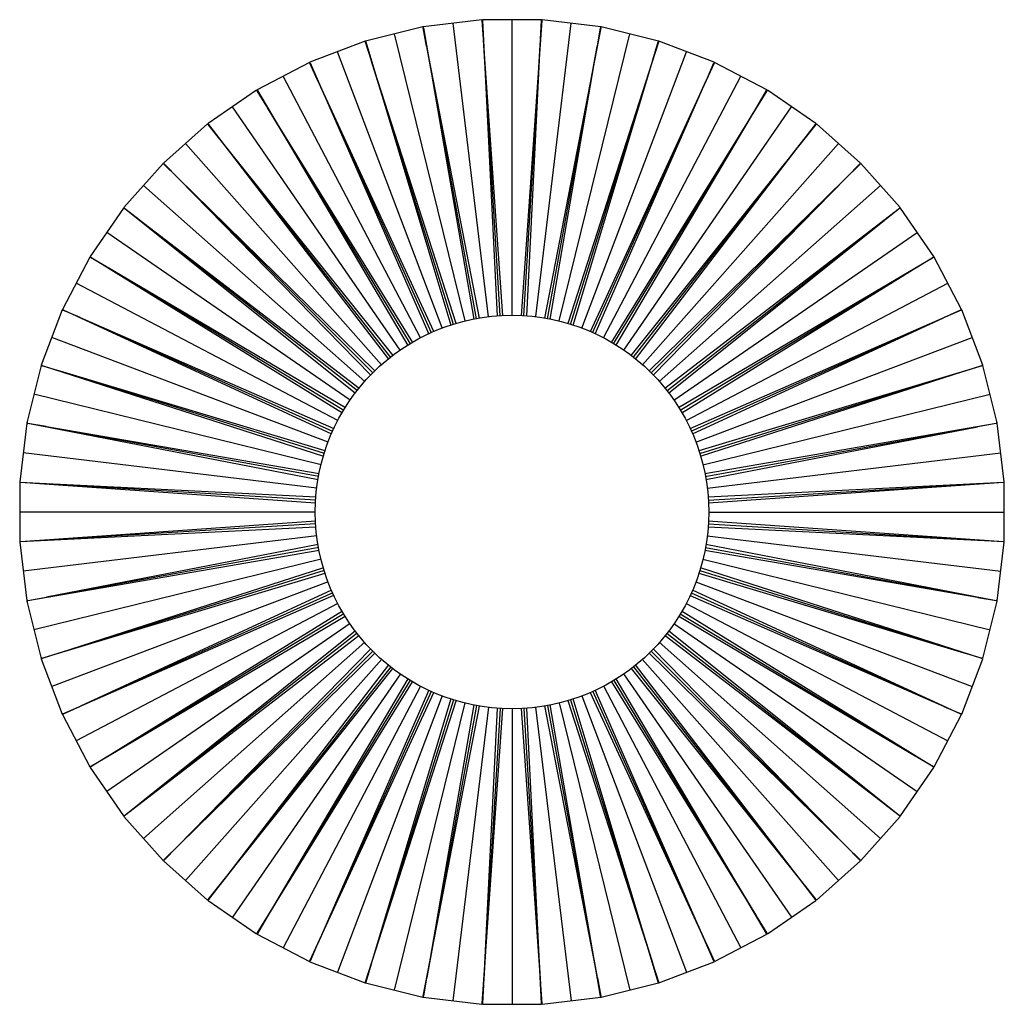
# Paper-space layout '_Inferior' of a CAD drawing. Header units: inches. Extents: x -9.8 to 9.8, y -9.8 to 9.8.
import ezdxf

# ---------------------------------------------------------------- set-up
doc = ezdxf.new("R2010")
doc.units = ezdxf.units.IN
doc.header["$MEASUREMENT"] = 0

psp = doc.layouts.new('_Inferior')

# ---------------------------------------------------------------- linework, layer by layer
at = {"color": 7, "linetype": 'Continuous', "lineweight": 25}
for p, q in [((0.591, 9.843), (-0.591, 9.843)), ((-0.591, 9.843), (-0.591, 9.825)), ((0, 3.935), (0, 9.843)), ((0.591, 9.825), (0.591, 9.843)), ((-1.782, 9.698), (-2.929, 9.415)), ((-1.782, 9.698), (-1.778, 9.681)), ((-1.707, 9.315), (-1.778, 9.681)), ((-0.6, 9.842), (-1.773, 9.7)), ((-1.77, 9.682), (-1.773, 9.7)), ((-1.77, 9.682), (-0.765, 3.853)), ((-1.186, 9.771), (-0.474, 3.905)), ((-0.6, 9.842), (-0.598, 9.824)), ((-0.572, 9.453), (-0.598, 9.824)), ((-0.591, 9.825), (-0.295, 3.917)), ((0.598, 9.824), (0.18, 3.924)), ((0.474, 3.906), (1.186, 9.771)), ((0.572, 9.453), (0.59, 9.825)), ((0.6, 9.842), (0.598, 9.824)), ((1.773, 9.7), (0.6, 9.842)), ((1.778, 9.681), (0.652, 3.874)), ((1.707, 9.315), (1.77, 9.682)), ((1.773, 9.7), (1.77, 9.682)), ((1.782, 9.698), (1.778, 9.681)), ((2.929, 9.415), (1.782, 9.698)), ((-2.355, 9.557), (-0.941, 3.82)), ((0.941, 3.82), (2.355, 9.557)), ((-2.938, 9.412), (-4.042, 8.994)), ((-2.938, 9.412), (-2.932, 9.396)), ((-2.818, 9.042), (-2.932, 9.396)), ((-2.925, 9.398), (-2.929, 9.415)), ((-2.925, 9.398), (-1.223, 3.733)), ((-0.708, 3.864), (-1.705, 9.304)), ((-0.652, 3.875), (-1.705, 9.304)), ((-0.237, 3.921), (-0.571, 9.442)), ((-0.18, 3.925), (-0.571, 9.442)), ((0.237, 3.921), (0.571, 9.442)), ((0.294, 3.918), (0.571, 9.442)), ((0.708, 3.864), (1.705, 9.304)), ((0.765, 3.854), (1.705, 9.304)), ((2.932, 9.396), (1.114, 3.767)), ((2.817, 9.042), (2.924, 9.398)), ((2.929, 9.415), (2.925, 9.398)), ((2.938, 9.412), (2.932, 9.396)), ((4.042, 8.994), (2.938, 9.412)), ((-1.395, 3.679), (-3.49, 9.203)), ((1.395, 3.678), (3.49, 9.203)), ((-4.051, 8.99), (-5.097, 8.441)), ((-4.051, 8.99), (-4.043, 8.974)), ((-3.887, 8.636), (-4.043, 8.974)), ((-4.036, 8.977), (-4.042, 8.994)), ((-4.036, 8.977), (-1.665, 3.558)), ((-1.169, 3.75), (-2.814, 9.031)), ((-1.114, 3.768), (-2.814, 9.031)), ((1.169, 3.75), (2.814, 9.031)), ((1.224, 3.734), (2.814, 9.031)), ((4.043, 8.974), (1.56, 3.605)), ((3.887, 8.636), (4.036, 8.977)), ((4.042, 8.994), (4.036, 8.977)), ((4.051, 8.99), (4.043, 8.974)), ((5.097, 8.441), (4.051, 8.99)), ((-1.829, 3.484), (-4.574, 8.715)), ((1.828, 3.482), (4.574, 8.715)), ((-1.612, 3.582), (-3.882, 8.626)), ((-1.56, 3.606), (-3.882, 8.626)), ((1.612, 3.582), (3.882, 8.626)), ((1.665, 3.559), (3.882, 8.626)), ((-5.105, 8.436), (-6.077, 7.765)), ((-5.105, 8.436), (-5.095, 8.421)), ((-5.089, 8.425), (-5.097, 8.441)), ((-4.899, 8.105), (-5.095, 8.421)), ((-5.089, 8.425), (-2.081, 3.332)), ((5.095, 8.421), (1.983, 3.391)), ((4.899, 8.105), (5.088, 8.425)), ((5.097, 8.441), (5.089, 8.425)), ((5.105, 8.436), (5.095, 8.421)), ((6.077, 7.765), (5.105, 8.436)), ((-2.235, 3.238), (-5.591, 8.1)), ((-2.032, 3.362), (-4.894, 8.095)), ((-1.983, 3.391), (-4.894, 8.095)), ((2.032, 3.362), (4.894, 8.095)), ((2.082, 3.333), (4.894, 8.095)), ((2.234, 3.236), (5.591, 8.1)), ((-6.085, 7.759), (-6.969, 6.976)), ((-6.085, 7.759), (-6.073, 7.746)), ((-6.067, 7.75), (-6.077, 7.765)), ((-5.841, 7.455), (-6.073, 7.745)), ((-6.067, 7.75), (-2.468, 3.057)), ((6.073, 7.746), (2.377, 3.127)), ((5.84, 7.455), (6.067, 7.75)), ((6.077, 7.765), (6.067, 7.75)), ((6.085, 7.759), (6.073, 7.746)), ((6.969, 6.976), (6.085, 7.759)), ((-2.609, 2.945), (-6.527, 7.367)), ((-2.423, 3.092), (-5.834, 7.446)), ((-2.377, 3.127), (-5.834, 7.446)), ((2.423, 3.092), (5.834, 7.446)), ((2.468, 3.058), (5.834, 7.446)), ((2.607, 2.943), (6.527, 7.367)), ((-6.976, 6.969), (-7.759, 6.085)), ((-6.976, 6.969), (-6.962, 6.957)), ((-6.957, 6.962), (-6.969, 6.976)), ((-6.697, 6.696), (-6.963, 6.957)), ((-6.957, 6.962), (-2.819, 2.737)), ((6.962, 6.957), (2.737, 2.818)), ((6.696, 6.697), (6.957, 6.963)), ((6.969, 6.976), (6.957, 6.962)), ((6.976, 6.969), (6.962, 6.957)), ((7.759, 6.085), (6.976, 6.969)), ((-2.944, 2.608), (-7.367, 6.527)), ((-2.778, 2.778), (-6.689, 6.689)), ((-2.737, 2.818), (-6.689, 6.689)), ((2.778, 2.778), (6.689, 6.689)), ((2.819, 2.738), (6.689, 6.689)), ((2.943, 2.607), (7.367, 6.527)), ((-7.765, 6.077), (-8.436, 5.105)), ((-7.765, 6.077), (-7.75, 6.067)), ((-7.746, 6.073), (-7.759, 6.085)), ((-7.455, 5.84), (-7.75, 6.067)), ((-7.746, 6.073), (-3.128, 2.378)), ((7.75, 6.067), (3.056, 2.468)), ((7.455, 5.841), (7.745, 6.073)), ((7.759, 6.085), (7.746, 6.073)), ((7.765, 6.077), (7.75, 6.067)), ((8.436, 5.105), (7.765, 6.077)), ((-3.092, 2.423), (-7.446, 5.834)), ((-3.056, 2.468), (-7.446, 5.834)), ((3.093, 2.423), (7.446, 5.834)), ((3.129, 2.378), (7.446, 5.834)), ((-3.237, 2.234), (-8.1, 5.591)), ((3.235, 2.233), (8.1, 5.591)), ((-8.441, 5.097), (-8.99, 4.051)), ((-8.441, 5.097), (-8.425, 5.089)), ((-8.421, 5.095), (-8.436, 5.105)), ((-8.105, 4.899), (-8.425, 5.088)), ((-8.421, 5.095), (-3.392, 1.983)), ((8.425, 5.089), (3.332, 2.081)), ((8.105, 4.899), (8.421, 5.095)), ((8.436, 5.105), (8.421, 5.095)), ((8.441, 5.097), (8.425, 5.089)), ((8.99, 4.051), (8.441, 5.097)), ((-3.362, 2.032), (-8.095, 4.894)), ((-3.332, 2.081), (-8.095, 4.894)), ((3.362, 2.033), (8.095, 4.894)), ((3.393, 1.984), (8.095, 4.894)), ((-3.482, 1.827), (-8.715, 4.574)), ((3.481, 1.827), (8.715, 4.574)), ((-8.994, 4.042), (-9.412, 2.938)), ((-8.994, 4.042), (-8.977, 4.036)), ((-8.974, 4.043), (-8.99, 4.051)), ((-8.636, 3.887), (-8.977, 4.036)), ((-8.974, 4.043), (-3.607, 1.56)), ((8.977, 4.036), (3.558, 1.664)), ((8.636, 3.887), (8.974, 4.043)), ((8.99, 4.051), (8.974, 4.043)), ((8.994, 4.042), (8.977, 4.036)), ((9.412, 2.938), (8.994, 4.042)), ((-3.582, 1.612), (-8.626, 3.882)), ((-3.558, 1.664), (-8.626, 3.882)), ((3.583, 1.613), (8.626, 3.882)), ((3.608, 1.561), (8.626, 3.882)), ((-3.676, 1.394), (-9.203, 3.49)), ((3.675, 1.394), (9.203, 3.49)), ((-9.415, 2.929), (-9.698, 1.782)), ((-9.415, 2.929), (-9.398, 2.925)), ((-9.396, 2.932), (-9.412, 2.938)), ((-9.042, 2.817), (-9.398, 2.924)), ((-9.396, 2.932), (-3.769, 1.114)), ((-3.751, 1.169), (-9.031, 2.814)), ((-3.733, 1.223), (-9.031, 2.814)), ((9.398, 2.925), (3.733, 1.223)), ((3.752, 1.169), (9.031, 2.814)), ((3.77, 1.115), (9.031, 2.814)), ((9.042, 2.818), (9.396, 2.932)), ((9.412, 2.938), (9.396, 2.932)), ((9.415, 2.929), (9.398, 2.925)), ((9.698, 1.782), (9.415, 2.929)), ((-3.817, 0.941), (-9.557, 2.355)), ((3.816, 0.941), (9.557, 2.355)), ((-9.7, 1.773), (-9.842, 0.6)), ((-9.7, 1.773), (-9.682, 1.77)), ((-9.681, 1.778), (-9.698, 1.782)), ((-9.681, 1.778), (-3.876, 0.652)), ((9.315, 1.707), (9.681, 1.778)), ((9.698, 1.782), (9.681, 1.778)), ((9.7, 1.773), (9.682, 1.77)), ((9.842, 0.6), (9.7, 1.773)), ((-9.315, 1.707), (-9.682, 1.77)), ((-3.864, 0.708), (-9.304, 1.705)), ((-3.853, 0.764), (-9.304, 1.705)), ((9.682, 1.77), (3.853, 0.765)), ((3.865, 0.708), (9.304, 1.705)), ((3.877, 0.652), (9.304, 1.705)), ((-3.902, 0.474), (-9.771, 1.186)), ((3.901, 0.474), (9.771, 1.186)), ((-9.843, 0.591), (-9.843, -0.591)), ((-9.843, 0.591), (-9.825, 0.591)), ((-9.824, 0.598), (-9.842, 0.6)), ((-9.824, 0.598), (-3.926, 0.18)), ((9.825, 0.591), (3.918, 0.295)), ((9.453, 0.572), (9.824, 0.598)), ((9.842, 0.6), (9.824, 0.598)), ((9.843, 0.591), (9.825, 0.591)), ((9.843, -0.591), (9.843, 0.591)), ((-9.453, 0.572), (-9.825, 0.59)), ((-3.922, 0.237), (-9.442, 0.571)), ((-3.917, 0.294), (-9.442, 0.571)), ((3.923, 0.237), (9.442, 0.571)), ((3.928, 0.18), (9.442, 0.571)), ((-3.931, 0), (-9.843, 0)), ((3.93, 0), (9.843, 0)), ((-3.924, -0.18), (-9.442, -0.571)), ((9.824, -0.598), (3.925, -0.18)), ((-9.825, -0.591), (-3.92, -0.295)), ((-3.922, -0.237), (-9.442, -0.571)), ((3.922, -0.295), (9.442, -0.571)), ((3.923, -0.237), (9.442, -0.571)), ((-9.825, -0.591), (-9.843, -0.591)), ((-9.453, -0.572), (-9.824, -0.598)), ((-3.902, -0.474), (-9.771, -1.186)), ((3.901, -0.474), (9.771, -1.186)), ((9.453, -0.572), (9.825, -0.59)), ((9.843, -0.591), (9.825, -0.591)), ((-9.842, -0.6), (-9.824, -0.598)), ((-9.842, -0.6), (-9.7, -1.773)), ((-9.682, -1.77), (-3.856, -0.765)), ((-3.874, -0.652), (-9.304, -1.705)), ((-3.865, -0.708), (-9.304, -1.705)), ((3.858, -0.765), (9.304, -1.705)), ((3.866, -0.709), (9.304, -1.705)), ((9.681, -1.778), (3.875, -0.652)), ((9.7, -1.773), (9.842, -0.6)), ((9.842, -0.6), (9.824, -0.598)), ((-3.816, -0.941), (-9.557, -2.355)), ((3.815, -0.94), (9.557, -2.355)), ((-3.767, -1.114), (-9.031, -2.814)), ((-3.752, -1.169), (-9.031, -2.814)), ((3.753, -1.169), (9.031, -2.814)), ((9.396, -2.932), (3.768, -1.114)), ((-9.398, -2.925), (-3.736, -1.224)), ((3.738, -1.225), (9.031, -2.814)), ((-3.674, -1.394), (-9.203, -3.49)), ((-3.606, -1.56), (-8.626, -3.882)), ((8.974, -4.043), (3.606, -1.56)), ((3.674, -1.393), (9.203, -3.49)), ((-9.682, -1.77), (-9.7, -1.773)), ((-9.315, -1.707), (-9.681, -1.778)), ((-8.977, -4.036), (-3.562, -1.666)), ((-3.584, -1.613), (-8.626, -3.882)), ((3.564, -1.667), (8.626, -3.882)), ((3.585, -1.613), (8.626, -3.882)), ((9.315, -1.707), (9.682, -1.77)), ((9.7, -1.773), (9.682, -1.77)), ((-9.698, -1.782), (-9.681, -1.778)), ((-9.698, -1.782), (-9.415, -2.929)), ((-3.479, -1.826), (-8.715, -4.574)), ((3.479, -1.826), (8.715, -4.574)), ((9.415, -2.929), (9.698, -1.782)), ((9.698, -1.782), (9.681, -1.778)), ((-8.425, -5.089), (-3.335, -2.083)), ((-3.392, -1.983), (-8.095, -4.894)), ((-3.363, -2.033), (-8.095, -4.894)), ((3.337, -2.084), (8.095, -4.894)), ((3.365, -2.034), (8.095, -4.894)), ((8.421, -5.095), (3.392, -1.984)), ((-3.234, -2.232), (-8.1, -5.591)), ((3.233, -2.232), (8.1, -5.591)), ((-7.75, -6.067), (-3.06, -2.471)), ((-3.128, -2.378), (-7.446, -5.834)), ((-3.094, -2.424), (-7.446, -5.834)), ((3.062, -2.472), (7.446, -5.834)), ((3.095, -2.425), (7.446, -5.834)), ((7.746, -6.073), (3.129, -2.378)), ((-2.941, -2.605), (-7.367, -6.527)), ((-2.819, -2.738), (-6.689, -6.689)), ((6.957, -6.962), (2.819, -2.738)), ((2.94, -2.605), (7.367, -6.527)), ((-9.398, -2.925), (-9.415, -2.929)), ((-9.412, -2.938), (-9.396, -2.932)), ((-9.412, -2.938), (-8.994, -4.042)), ((-9.042, -2.818), (-9.396, -2.932)), ((-6.962, -6.957), (-2.741, -2.822)), ((-2.78, -2.78), (-6.689, -6.689)), ((-2.605, -2.941), (-6.527, -7.367)), ((2.605, -2.94), (6.527, -7.367)), ((2.741, -2.822), (6.689, -6.689)), ((2.781, -2.781), (6.689, -6.689)), ((8.994, -4.042), (9.412, -2.938)), ((9.042, -2.817), (9.398, -2.924)), ((9.412, -2.938), (9.396, -2.932)), ((9.415, -2.929), (9.398, -2.925)), ((-6.073, -7.746), (-2.381, -3.132)), ((-2.468, -3.057), (-5.834, -7.446)), ((-2.425, -3.095), (-5.834, -7.446)), ((2.381, -3.132), (5.834, -7.446)), ((2.426, -3.096), (5.834, -7.446)), ((6.067, -7.75), (2.469, -3.058)), ((-2.232, -3.233), (-5.591, -8.1)), ((-2.082, -3.333), (-4.894, -8.095)), ((5.089, -8.425), (2.083, -3.334)), ((2.231, -3.233), (5.591, -8.1)), ((-5.095, -8.421), (-1.986, -3.397)), ((-2.034, -3.365), (-4.894, -8.095)), ((-1.826, -3.479), (-4.574, -8.715)), ((1.826, -3.478), (4.574, -8.715)), ((1.986, -3.395), (4.894, -8.095)), ((2.035, -3.366), (4.894, -8.095)), ((-4.043, -8.974), (-1.562, -3.611)), ((-1.665, -3.56), (-3.882, -8.626)), ((-1.614, -3.586), (-3.882, -8.626)), ((-1.393, -3.673), (-3.49, -9.203)), ((-1.224, -3.735), (-2.814, -9.031)), ((2.925, -9.398), (1.224, -3.736)), ((1.393, -3.673), (3.49, -9.203)), ((1.562, -3.609), (3.882, -8.626)), ((1.615, -3.588), (3.882, -8.626)), ((4.036, -8.977), (1.666, -3.561)), ((-8.636, -3.887), (-8.974, -4.043)), ((-2.932, -9.396), (-1.116, -3.773)), ((-1.17, -3.755), (-2.814, -9.031)), ((-0.94, -3.814), (-2.355, -9.557)), ((-1.778, -9.681), (-0.653, -3.879)), ((-0.765, -3.856), (-1.705, -9.304)), ((-0.709, -3.869), (-1.705, -9.304)), ((-0.473, -3.9), (-1.186, -9.771)), ((-0.598, -9.824), (-0.18, -3.929)), ((-0.295, -3.92), (-0.571, -9.442)), ((-0.238, -3.926), (-0.571, -9.442)), ((0, -3.928), (0, -9.843)), ((0.18, -3.927), (0.571, -9.442)), ((0.238, -3.927), (0.571, -9.442)), ((0.591, -9.825), (0.295, -3.922)), ((0.473, -3.899), (1.186, -9.771)), ((0.652, -3.877), (1.705, -9.304)), ((0.709, -3.87), (1.705, -9.304)), ((1.77, -9.682), (0.765, -3.857)), ((0.94, -3.814), (2.355, -9.557)), ((1.115, -3.771), (2.814, -9.031)), ((1.171, -3.757), (2.814, -9.031)), ((8.636, -3.887), (8.977, -4.036)), ((-8.977, -4.036), (-8.994, -4.042)), ((-8.99, -4.051), (-8.974, -4.043)), ((-8.99, -4.051), (-8.441, -5.097)), ((8.441, -5.097), (8.99, -4.051)), ((8.99, -4.051), (8.974, -4.043)), ((8.994, -4.042), (8.977, -4.036)), ((-8.105, -4.899), (-8.421, -5.095)), ((8.105, -4.899), (8.425, -5.088)), ((-8.425, -5.089), (-8.441, -5.097)), ((-8.436, -5.105), (-8.421, -5.095)), ((-8.436, -5.105), (-7.765, -6.077)), ((7.765, -6.077), (8.436, -5.105)), ((8.436, -5.105), (8.421, -5.095)), ((8.441, -5.097), (8.425, -5.089)), ((-7.455, -5.841), (-7.745, -6.073)), ((7.455, -5.84), (7.75, -6.067)), ((-7.75, -6.067), (-7.765, -6.077)), ((-7.759, -6.085), (-7.746, -6.073)), ((-7.759, -6.085), (-6.976, -6.969)), ((6.976, -6.969), (7.759, -6.085)), ((7.759, -6.085), (7.746, -6.073)), ((7.765, -6.077), (7.75, -6.067)), ((-6.696, -6.697), (-6.957, -6.963)), ((6.697, -6.696), (6.963, -6.957)), ((-6.962, -6.957), (-6.976, -6.969)), ((-6.969, -6.976), (-6.957, -6.962)), ((-6.969, -6.976), (-6.085, -7.759)), ((6.085, -7.759), (6.969, -6.976)), ((6.969, -6.976), (6.957, -6.962)), ((6.976, -6.969), (6.962, -6.957)), ((-5.84, -7.455), (-6.067, -7.75)), ((5.841, -7.455), (6.073, -7.745)), ((-6.073, -7.746), (-6.085, -7.759)), ((-6.077, -7.765), (-6.067, -7.75)), ((-6.077, -7.765), (-5.105, -8.436)), ((5.105, -8.436), (6.077, -7.765)), ((6.077, -7.765), (6.067, -7.75)), ((6.085, -7.759), (6.073, -7.746)), ((-4.899, -8.105), (-5.088, -8.425)), ((4.899, -8.105), (5.095, -8.421)), ((-5.095, -8.421), (-5.105, -8.436)), ((-5.097, -8.441), (-5.089, -8.425)), ((-5.097, -8.441), (-4.051, -8.99)), ((4.051, -8.99), (5.097, -8.441)), ((5.097, -8.441), (5.089, -8.425)), ((5.105, -8.436), (5.095, -8.421)), ((-3.887, -8.636), (-4.036, -8.977)), ((3.887, -8.636), (4.043, -8.974)), ((-4.043, -8.974), (-4.051, -8.99)), ((-4.042, -8.994), (-4.036, -8.977)), ((-4.042, -8.994), (-2.938, -9.412)), ((-2.817, -9.042), (-2.924, -9.398)), ((2.818, -9.042), (2.932, -9.396)), ((2.938, -9.412), (4.042, -8.994)), ((4.042, -8.994), (4.036, -8.977)), ((4.051, -8.99), (4.043, -8.974)), ((-2.932, -9.396), (-2.938, -9.412)), ((-2.929, -9.415), (-2.925, -9.398)), ((-2.929, -9.415), (-1.782, -9.698)), ((-1.707, -9.315), (-1.77, -9.682)), ((1.707, -9.315), (1.778, -9.681)), ((1.782, -9.698), (2.929, -9.415)), ((2.929, -9.415), (2.925, -9.398)), ((2.938, -9.412), (2.932, -9.396)), ((-0.572, -9.453), (-0.59, -9.825)), ((0.572, -9.453), (0.598, -9.824)), ((-1.778, -9.681), (-1.782, -9.698)), ((-1.773, -9.7), (-1.77, -9.682)), ((-1.773, -9.7), (-0.6, -9.842)), ((-0.598, -9.824), (-0.6, -9.842)), ((-0.591, -9.843), (-0.591, -9.825)), ((-0.591, -9.843), (0.591, -9.843)), ((0.591, -9.825), (0.591, -9.843)), ((0.6, -9.842), (0.598, -9.824)), ((0.6, -9.842), (1.773, -9.7)), ((1.773, -9.7), (1.77, -9.682)), ((1.782, -9.698), (1.778, -9.681))]:
    psp.add_line(p, q, dxfattribs=at)
psp.add_circle((0, 0), 3.935, dxfattribs=at)

doc.saveas('drawing.dxf')
